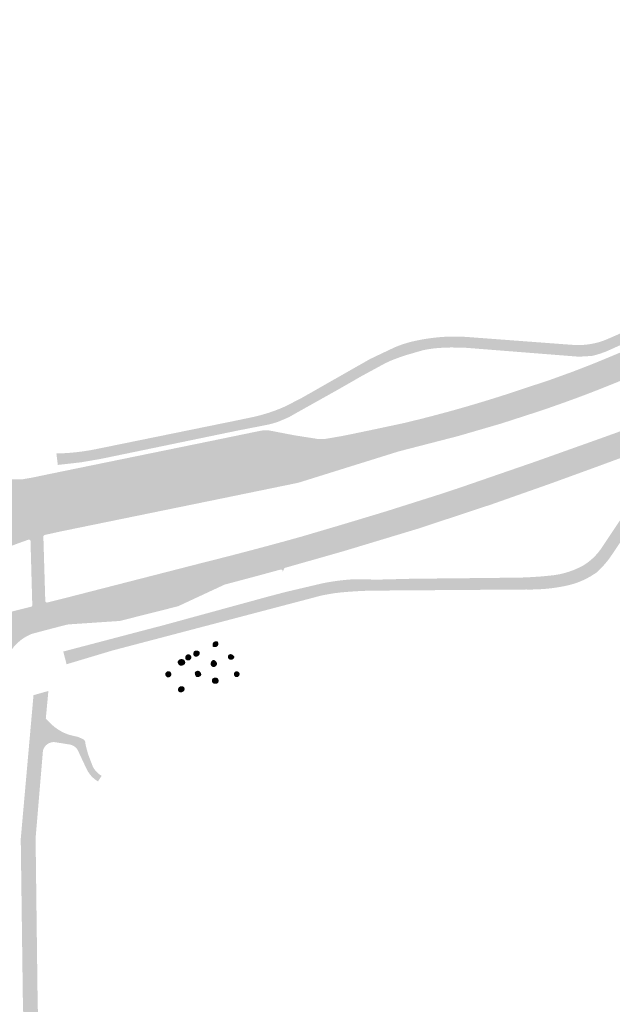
# Model space of a CAD drawing. Header units: inches. Extents: x 83218 to 84837, y 445814 to 447252.
# Tile 4 of 12: x 83687 to 83852, y 446209 to 446483. Entities that reach past the tile are written whole.
import ezdxf

# ---------------------------------------------------------------- set-up
doc = ezdxf.new("R2010")
doc.units = ezdxf.units.IN
doc.header["$MEASUREMENT"] = 0

msp = doc.modelspace()

# ---------------------------------------------------------------- hatches: boundary and pattern name
for points in [[(83809.09, 446367.1), (83792.47, 446362.81), (83773.7, 446356.95), (83764.97, 446354.22), (83763.89, 446353.96), (83743.59, 446349.79), (83740.19, 446365.67), (83754.13, 446368.54), (83754.65, 446368.62), (83755.18, 446368.67), (83755.71, 446368.68), (83756.02, 446368.67), (83756.34, 446368.65), (83756.65, 446368.61), (83757.4, 446368.46), (83763.7, 446367.25), (83769.46, 446366.36), (83769.66, 446366.31), (83769.87, 446366.26), (83770.08, 446366.24), (83770.22, 446366.22), (83770.36, 446366.22), (83770.5, 446366.22), (83770.71, 446366.23), (83772.24, 446366.3), (83777.15, 446367.15), (83779.16, 446367.56), (83780.16, 446367.77), (83785.35, 446368.85), (83794.18, 446370.73), (83796.49, 446371.3), (83798.8, 446371.87), (83801.1, 446372.46), (83803.4, 446373.07), (83805.69, 446373.68), (83807.99, 446374.31), (83810.64, 446375.07), (83813.28, 446375.84), (83815.92, 446376.63), (83818.55, 446377.44), (83821.18, 446378.27), (83823.8, 446379.12), (83829.48, 446381.01), (83833.81, 446382.42), (83840.48, 446384.83), (83845.07, 446386.6), (83846.91, 446387.33), (83850.44, 446388.79), (83853.97, 446390.26), (83857.48, 446391.75), (83860.99, 446393.26), (83864.49, 446394.78), (83867.99, 446396.32), (83869.67, 446397.09), (83871.35, 446397.88), (83873.02, 446398.67), (83874.69, 446399.48), (83876.35, 446400.29), (83878, 446401.12), (83880.06, 446402.15), (83882.11, 446403.19), (83884.16, 446404.24), (83886.2, 446405.3), (83888.24, 446406.37), (83890.27, 446407.45), (83891.85, 446408.31), (83893.42, 446409.18), (83894.99, 446410.06), (83896.55, 446410.95), (83898.11, 446411.86), (83899.66, 446412.77), (83902.45, 446414.44), (83905.24, 446416.12), (83908.02, 446417.8), (83910.8, 446419.5), (83913.57, 446421.2), (83916.33, 446422.91), (83920.55, 446425.66), (83925.92, 446429.3), (83940.54, 446439.89), (83955.02, 446449.66), (83971.43, 446461.32), (83974.98, 446463.84), (83978.21, 446468.26), (83978.23, 446468.29), (83978.25, 446468.32), (83978.26, 446468.34), (83978.28, 446468.37), (83978.29, 446468.4), (83978.31, 446468.43), (83978.45, 446469.12), (83978.53, 446469.82), (83978.56, 446470.53), (83978.52, 446471.23), (83978.42, 446472), (83978.25, 446472.76), (83978.01, 446473.5), (83977.7, 446474.22), (83976.63, 446476.4), (83976.61, 446476.45), (83976.37, 446476.95), (83984.19, 446482.62), (83984.35, 446482.28), (83985.65, 446479.43), (83985.67, 446479.39), (83985.7, 446479.35), (83985.73, 446479.32), (83985.76, 446479.29), (83985.8, 446479.26), (83985.84, 446479.23), (83985.88, 446479.21), (83985.93, 446479.19), (83985.97, 446479.18), (83986.02, 446479.17), (83986.06, 446479.16), (83986.11, 446479.16), (83986.16, 446479.17), (83986.21, 446479.17), (83986.25, 446479.18), (83986.3, 446479.2), (83997.18, 446458.6), (83989.21, 446454.34), (83988.36, 446454.49), (83987.51, 446454.63), (83986.66, 446454.74), (83985.88, 446454.83), (83985.11, 446454.91), (83984.34, 446454.97), (83984.31, 446454.97), (83984.28, 446454.97), (83984.25, 446454.97), (83984.22, 446454.97), (83984.19, 446454.96), (83984.17, 446454.96), (83979.74, 446454.55), (83979.7, 446454.57), (83979.67, 446454.58), (83979.63, 446454.6), (83979.6, 446454.61), (83979.56, 446454.62), (83979.52, 446454.63), (83979.48, 446454.63), (83979.45, 446454.63), (83979.41, 446454.63), (83979.37, 446454.62), (83978.64, 446454.47), (83977.92, 446454.3), (83977.21, 446454.11), (83976.63, 446453.93), (83976.07, 446453.75), (83975.51, 446453.55), (83973.86, 446452.95), (83972.26, 446452.26), (83970.69, 446451.48), (83969.95, 446451.08), (83969.21, 446450.66), (83968.49, 446450.22), (83965.9, 446448.4), (83944.58, 446433.45), (83931.96, 446424.6), (83931.96, 446424.6), (83931.95, 446424.6), (83930, 446423.25), (83928.04, 446421.92), (83926.07, 446420.6), (83924.09, 446419.29), (83922.1, 446418), (83920.11, 446416.71), (83917.02, 446414.77), (83913.93, 446412.85), (83910.82, 446410.95), (83907.7, 446409.06), (83904.58, 446407.18), (83901.44, 446405.33), (83900.21, 446404.6), (83898.98, 446403.89), (83897.74, 446403.18), (83896.5, 446402.49), (83895.25, 446401.8), (83893.99, 446401.13), (83891.97, 446400.07), (83889.94, 446399.01), (83887.91, 446397.97), (83885.87, 446396.94), (83883.83, 446395.91), (83881.79, 446394.9), (83881.4, 446394.71), (83881.01, 446394.51), (83880.62, 446394.32), (83880.23, 446394.13), (83879.84, 446393.94), (83879.45, 446393.75), (83878.57, 446393.32), (83877.68, 446392.89), (83876.79, 446392.47), (83875.12, 446391.68), (83873.44, 446390.89), (83871.76, 446390.12), (83869.34, 446389.02), (83866.92, 446387.94), (83864.49, 446386.86), (83862.05, 446385.8), (83859.61, 446384.75), (83857.17, 446383.71), (83854.87, 446382.76), (83852.57, 446381.81), (83850.26, 446380.88), (83847.94, 446379.96), (83845.62, 446379.06), (83843.3, 446378.17), (83841.44, 446377.48), (83839.57, 446376.8), (83837.7, 446376.13), (83835.83, 446375.47), (83833.96, 446374.81), (83832.08, 446374.16), (83820.96, 446370.56), (83809.09, 446367.1), (83809.09, 446367.1)], [(83947.24, 446447.22), (83946.74, 446446.81), (83946.23, 446446.4), (83945.72, 446446), (83945.22, 446445.61), (83944.71, 446445.23), (83944.2, 446444.86), (83944.15, 446444.83), (83934.74, 446437.97), (83933.1, 446436.81), (83931.45, 446435.66), (83929.8, 446434.51), (83928.15, 446433.36), (83926.49, 446432.22), (83924.83, 446431.09), (83923.25, 446430), (83921.66, 446428.93), (83920.07, 446427.86), (83918.46, 446426.8), (83916.86, 446425.75), (83915.24, 446424.71), (83912.49, 446422.98), (83909.72, 446421.27), (83906.95, 446419.56), (83904.17, 446417.88), (83901.38, 446416.2), (83898.58, 446414.54), (83897.03, 446413.63), (83895.47, 446412.74), (83893.9, 446411.85), (83892.33, 446410.98), (83890.75, 446410.12), (83889.16, 446409.27), (83887.13, 446408.19), (83885.09, 446407.12), (83883.05, 446406.05), (83881.01, 446405), (83878.96, 446403.95), (83876.91, 446402.92), (83875.25, 446402.09), (83873.59, 446401.28), (83871.93, 446400.47), (83870.26, 446399.67), (83868.58, 446398.89), (83866.9, 446398.11), (83850.24, 446390.63), (83849.57, 446390.37), (83848.89, 446390.12), (83848.21, 446389.89), (83847.52, 446389.68), (83846.83, 446389.49), (83846.13, 446389.31), (83842.59, 446389.1), (83841.87, 446389.14), (83810.34, 446391.63), (83807.5, 446391.65), (83806.81, 446391.65), (83806.11, 446391.64), (83805.41, 446391.61), (83804.72, 446391.58), (83804.02, 446391.54), (83803.33, 446391.49), (83802.62, 446391.43), (83801.92, 446391.35), (83801.22, 446391.25), (83800.52, 446391.14), (83799.83, 446391.01), (83799.13, 446390.87), (83794.73, 446389.59), (83793.24, 446389.1), (83792.69, 446388.91), (83792.13, 446388.71), (83791.58, 446388.5), (83791.03, 446388.29), (83790.49, 446388.07), (83789.94, 446387.85), (83789.71, 446387.74), (83789.48, 446387.63), (83789.24, 446387.51), (83789.01, 446387.4), (83788.78, 446387.29), (83788.55, 446387.17), (83782.35, 446383.81), (83779.53, 446382.19), (83775.51, 446379.89), (83763.21, 446373), (83762.06, 446372.33), (83761.56, 446372.12), (83761.07, 446371.9), (83760.58, 446371.69), (83760.08, 446371.48), (83759.57, 446371.27), (83759.07, 446371.05), (83758.53, 446370.87), (83757.98, 446370.71), (83757.44, 446370.55), (83756.77, 446370.38), (83756.11, 446370.22), (83755.44, 446370.08), (83755.4, 446370.08), (83753.75, 446369.75), (83747.82, 446368.6), (83710.54, 446360.88), (83709.63, 446360.7), (83704.3, 446359.78), (83697.9, 446359.06), (83697.5, 446362.23), (83699.44, 446362.3), (83701.38, 446362.43), (83703.32, 446362.62), (83704.96, 446362.84), (83706.6, 446363.09), (83708.24, 446363.39), (83709.06, 446363.56), (83747.31, 446371.36), (83751.42, 446372.22), (83752.17, 446372.38), (83753.55, 446372.71), (83754.92, 446373.08), (83756.28, 446373.49), (83757.86, 446374.03), (83759.42, 446374.63), (83760.96, 446375.29), (83765.44, 446377.58), (83784.54, 446388.46), (83791.01, 446391.53), (83791.88, 446391.91), (83792.77, 446392.25), (83793.66, 446392.57), (83794.57, 446392.85), (83795.48, 446393.11), (83796.4, 446393.34), (83797.64, 446393.62), (83798.88, 446393.86), (83800.13, 446394.07), (83801.39, 446394.25), (83802.64, 446394.4), (83803.9, 446394.52), (83805.17, 446394.61), (83806.45, 446394.66), (83807.72, 446394.69), (83808.99, 446394.68), (83810.27, 446394.64), (83811.54, 446394.56), (83838.29, 446392.56), (83841.68, 446392.31), (83841.85, 446392.31), (83842.01, 446392.31), (83842.52, 446392.31), (83843.03, 446392.33), (83843.54, 446392.36), (83844.04, 446392.4), (83844.54, 446392.45), (83845.05, 446392.51), (83845.54, 446392.58), (83846.03, 446392.66), (83846.52, 446392.76), (83847.01, 446392.86), (83847.5, 446392.98), (83847.98, 446393.1), (83848.46, 446393.25), (83848.93, 446393.41), (83849.41, 446393.59), (83849.87, 446393.77), (83850.34, 446393.96), (83850.8, 446394.16), (83853.39, 446395.29), (83855.97, 446396.43), (83858.55, 446397.58), (83861.12, 446398.75), (83863.68, 446399.93), (83866.23, 446401.13), (83869.81, 446402.88), (83873.38, 446404.64), (83876.94, 446406.42), (83880.5, 446408.22), (83884.04, 446410.04), (83887.57, 446411.88), (83889.17, 446412.72), (83890.75, 446413.57), (83892.33, 446414.44), (83893.9, 446415.32), (83895.46, 446416.22), (83897.01, 446417.13), (83899.8, 446418.79), (83902.59, 446420.47), (83905.37, 446422.16), (83908.14, 446423.86), (83910.9, 446425.58), (83913.66, 446427.31), (83915.27, 446428.35), (83916.88, 446429.4), (83918.48, 446430.46), (83919.5, 446431.14), (83920.52, 446431.83), (83921.54, 446432.52), (83923.25, 446433.69), (83927.21, 446436.4), (83931.14, 446439.15), (83932.28, 446439.96), (83933.98, 446441.16), (83935.67, 446442.37), (83937.35, 446443.59), (83939.41, 446445.09), (83941.45, 446446.6), (83943.49, 446448.13), (83944.38, 446448.83), (83945.25, 446449.54), (83946.1, 446450.28), (83946.58, 446450.7), (83947.05, 446451.12), (83947.51, 446451.56), (83948.58, 446452.58), (83952.33, 446456.21), (83958.97, 446462.94), (83969.83, 446475.11), (83969.95, 446475.24), (83970.06, 446475.41), (83970.15, 446475.58), (83970.23, 446475.76), (83970.29, 446475.95), (83970.33, 446476.14), (83970.36, 446476.33), (83970.37, 446476.52), (83970.36, 446476.71), (83970.34, 446476.9), (83970.3, 446477.09), (83972.02, 446470.78), (83971.94, 446470.95), (83971.9, 446471.01), (83971.85, 446471.07), (83971.79, 446471.12), (83971.74, 446471.18), (83971.67, 446471.22), (83971.61, 446471.26), (83971.54, 446471.3), (83971.46, 446471.33), (83971.35, 446471.36), (83971.24, 446471.39), (83971.13, 446471.41), (83971, 446471.42), (83970.87, 446471.42), (83970.74, 446471.41), (83970.66, 446471.41), (83970.59, 446471.39), (83970.51, 446471.37), (83970.44, 446471.34), (83970.37, 446471.31), (83970.3, 446471.26), (83970.23, 446471.22), (83970.16, 446471.16), (83970.1, 446471.1), (83967.79, 446468.52), (83960.22, 446460.15), (83950.38, 446450.05), (83949.87, 446449.56), (83949.35, 446449.08), (83948.83, 446448.6), (83948.31, 446448.14), (83947.78, 446447.67), (83947.24, 446447.22), (83947.24, 446447.22)], [(83797.88, 446341.38), (83777.13, 446335.11), (83775.98, 446335.41), (83761.08, 446331.15), (83760.77, 446330.45), (83760.27, 446329.31), (83760.28, 446329.35), (83760.29, 446329.4), (83760.3, 446329.44), (83760.31, 446329.49), (83760.3, 446329.54), (83760.3, 446329.58), (83760.29, 446329.63), (83760.28, 446329.67), (83760.26, 446329.72), (83760.24, 446329.76), (83760.21, 446329.8), (83760.19, 446329.84), (83760.16, 446329.87), (83760.12, 446329.9), (83760.09, 446329.93), (83760.05, 446329.96), (83760.01, 446329.98), (83759.96, 446329.99), (83759.92, 446330.01), (83759.88, 446330.02), (83759.83, 446330.02), (83759.78, 446330.03), (83759.74, 446330.02), (83759.69, 446330.02), (83759.65, 446330.01), (83753.48, 446328.33), (83744.13, 446325.83), (83738.89, 446324.55), (83705.23, 446315.93), (83700.82, 446314.8), (83699.59, 446322.03), (83737.54, 446331.77), (83742.21, 446332.95), (83746.88, 446334.15), (83751.54, 446335.37), (83756.19, 446336.61), (83760.83, 446337.87), (83765.48, 446339.16), (83777.19, 446342.62), (83788.88, 446346.15), (83803.56, 446350.8), (83808.59, 446352.45), (83830.58, 446360.04), (83849.29, 446366.71), (83855.5, 446368.95), (83861.69, 446371.23), (83863.77, 446372.01), (83865.84, 446372.8), (83867.9, 446373.6), (83869.96, 446374.41), (83872.02, 446375.24), (83874.07, 446376.08), (83876.92, 446377.3), (83879.75, 446378.55), (83882.58, 446379.83), (83885.39, 446381.13), (83888.19, 446382.46), (83890.98, 446383.82), (83892.86, 446384.74), (83894.73, 446385.67), (83896.6, 446386.6), (83898.46, 446387.55), (83900.31, 446388.51), (83902.17, 446389.48), (83904.93, 446390.96), (83907.68, 446392.45), (83910.42, 446393.97), (83913.15, 446395.5), (83915.86, 446397.05), (83918.57, 446398.62), (83923.89, 446401.89), (83924.72, 446402.4), (83924.83, 446402.47), (83924.93, 446402.55), (83925.03, 446402.63), (83925.37, 446402.92), (83925.7, 446403.23), (83926.01, 446403.56), (83930.04, 446408.87), (83979.37, 446443.19), (83982.95, 446430.82), (83982.3, 446430.34), (83942.87, 446402.52), (83941.22, 446401.43), (83936.29, 446400.32), (83935.85, 446400.18), (83935.41, 446400.03), (83934.97, 446399.86), (83934.55, 446399.69), (83934.14, 446399.5), (83933.73, 446399.31), (83923.2, 446393.31), (83918.47, 446390.59), (83914.08, 446388.13), (83909.69, 446385.77), (83905.73, 446383.7), (83900.7, 446381.15), (83893.75, 446377.77), (83889.77, 446375.91), (83877.91, 446370.48), (83859.24, 446362.9), (83847.8, 446358.68), (83834.38, 446353.8), (83818.21, 446348.1), (83797.88, 446341.38), (83797.88, 446341.38)], [(83954.15, 446403.7), (83938.31, 446392.61), (83928.24, 446385.58), (83901.68, 446371.79), (83874.45, 446357.66), (83868.43, 446354.51), (83867.27, 446353.9), (83866.21, 446353.25), (83865.2, 446352.53), (83864.24, 446351.74), (83863.18, 446350.75), (83862.21, 446349.68), (83861.33, 446348.53), (83851.56, 446334.03), (83850.99, 446333.21), (83850.38, 446332.4), (83849.74, 446331.63), (83848.98, 446330.78), (83848.17, 446329.96), (83847.33, 446329.18), (83845.95, 446328.28), (83844.51, 446327.47), (83843.01, 446326.78), (83841.45, 446326.19), (83839.85, 446325.73), (83838.23, 446325.38), (83836.43, 446325.06), (83834.62, 446324.81), (83832.81, 446324.63), (83831.14, 446324.53), (83829.47, 446324.48), (83827.81, 446324.49), (83788.38, 446324.2), (83786.71, 446324.2), (83785.05, 446324.18), (83783.38, 446324.13), (83781.71, 446324.06), (83780.03, 446323.96), (83778.36, 446323.84), (83776.55, 446323.69), (83774.74, 446323.47), (83772.94, 446323.18), (83772.12, 446323.02), (83771.3, 446322.86), (83770.48, 446322.67), (83768.06, 446322.03), (83742.38, 446315.27), (83713.05, 446307.56), (83700.33, 446303.74), (83699.41, 446307.27), (83700.54, 446307.57), (83722.94, 446313.46), (83726.9, 446314.49), (83756.28, 446322.53), (83761.02, 446323.78), (83770.97, 446326.12), (83771.74, 446326.28), (83772.52, 446326.43), (83773.29, 446326.57), (83774.07, 446326.69), (83774.85, 446326.81), (83775.63, 446326.92), (83776.27, 446327), (83776.92, 446327.07), (83777.56, 446327.14), (83778.21, 446327.2), (83778.85, 446327.25), (83779.5, 446327.3), (83783.71, 446327.27), (83787.49, 446327.25), (83796.2, 446327.47), (83801, 446327.52), (83819.56, 446327.71), (83820.7, 446327.73), (83825.89, 446327.78), (83827.81, 446327.85), (83829.72, 446327.95), (83831.63, 446328.08), (83833.04, 446328.2), (83834.43, 446328.34), (83835.83, 446328.5), (83837.17, 446328.74), (83838.49, 446329.06), (83839.79, 446329.45), (83841.16, 446329.95), (83842.49, 446330.54), (83843.78, 446331.21), (83844.91, 446331.97), (83845.97, 446332.82), (83846.95, 446333.77), (83847.72, 446334.62), (83848.43, 446335.53), (83849.07, 446336.49), (83858.56, 446350.67), (83859.6, 446352.22), (83859.76, 446352.42), (83859.94, 446352.61), (83860.12, 446352.8), (83860.3, 446352.98), (83860.49, 446353.16), (83860.68, 446353.33), (83861.77, 446354.24), (83862.89, 446355.1), (83864.05, 446355.92), (83865.08, 446356.59), (83866.14, 446357.22), (83867.21, 446357.8), (83867.57, 446357.99), (83872.03, 446360.29), (83901.45, 446375.62), (83923.53, 446387.11), (83926.49, 446388.83), (83928.56, 446390.18), (83929.49, 446390.84), (83936.4, 446395.69), (83952.07, 446406.66), (83966.02, 446416.38), (83970.26, 446419.18), (83973.41, 446421.12), (83976.19, 446422.67), (83979.38, 446424.19), (83980.19, 446424.51), (83981, 446424.81), (83981.83, 446425.08), (83982.74, 446425.35), (83983.65, 446425.58), (83984.58, 446425.79), (83985.37, 446425.91), (83986.31, 446426.02), (83986.57, 446426.06), (83986.83, 446426.12), (83987.07, 446426.21), (83987.31, 446426.32), (83987.54, 446426.45), (83987.76, 446426.6), (83987.96, 446426.77), (83988.14, 446426.96), (83988.3, 446427.16), (83988.45, 446427.38), (83988.57, 446427.6), (83988.67, 446427.84), (83988.76, 446428.08), (83988.81, 446428.33), (83988.85, 446428.58), (83988.87, 446428.84), (83988.86, 446429.09), (83988.83, 446429.35), (83988.77, 446429.6), (83988.7, 446429.84), (83988.6, 446430.08), (83987.47, 446432.22), (83987.39, 446432.38), (83987.37, 446432.4), (83987.35, 446432.42), (83987.32, 446432.44), (83987.29, 446432.47), (83987.25, 446432.49), (83987.21, 446432.51), (83987.17, 446432.53), (83987.13, 446432.54), (83987.09, 446432.54), (83987.05, 446432.55), (83987, 446432.55), (83991.74, 446432.86), (83991.7, 446432.82), (83991.67, 446432.78), (83991.64, 446432.73), (83991.61, 446432.68), (83991.59, 446432.63), (83991.58, 446432.57), (83991.57, 446432.52), (83991.56, 446432.47), (83991.56, 446432.42), (83991.57, 446432.37), (83991.57, 446432.32), (83991.64, 446432.14), (83991.97, 446431.19), (83991.97, 446431.19), (83992.01, 446431.1), (83992.05, 446431.02), (83992.1, 446430.94), (83992.16, 446430.86), (83992.22, 446430.8), (83992.29, 446430.73), (83992.37, 446430.67), (83992.45, 446430.62), (83992.53, 446430.58), (83992.62, 446430.55), (83992.71, 446430.52), (83992.79, 446430.5), (83992.88, 446430.49), (83992.97, 446430.49), (83993.06, 446430.49), (83993.15, 446430.5), (83993.23, 446430.52), (83993.32, 446430.55), (83993.4, 446430.58), (83993.48, 446430.62), (83994.82, 446431.57), (83997.9, 446429.44), (83997.71, 446429.29), (83997.53, 446429.11), (83997.37, 446428.92), (83997.23, 446428.72), (83997.1, 446428.5), (83997, 446428.27), (83996.92, 446428.04), (83996.86, 446427.8), (83996.82, 446427.57), (83996.8, 446427.33), (83996.81, 446427.1), (83996.83, 446426.86), (83996.87, 446426.63), (83996.94, 446426.4), (83997.02, 446426.18), (83997.17, 446425.88), (83998, 446424.22), (83995.47, 446420.77), (83994.84, 446421.14), (83994.18, 446421.46), (83993.51, 446421.74), (83992.7, 446422.01), (83991.87, 446422.23), (83991.03, 446422.39), (83990.44, 446422.45), (83989.85, 446422.5), (83989.26, 446422.54), (83988.67, 446422.55), (83988.08, 446422.55), (83987.49, 446422.53), (83986.82, 446422.49), (83986.15, 446422.42), (83985.49, 446422.34), (83984.83, 446422.23), (83984.18, 446422.09), (83983.53, 446421.94), (83982.26, 446421.52), (83981.02, 446421.04), (83979.79, 446420.51), (83978.6, 446419.94), (83977.44, 446419.32), (83976.3, 446418.64), (83975.17, 446417.97), (83974.05, 446417.29), (83972.93, 446416.59), (83971.84, 446415.89), (83970.75, 446415.19), (83969.68, 446414.46), (83954.15, 446403.7), (83954.15, 446403.7)], [(83674.7, 446331.66), (83675.89, 446316.5), (83675.99, 446316.33), (83676.17, 446316.2), (83676.39, 446316.15), (83690.48, 446319.71), (83695.03, 446320.89), (83699.59, 446322.03), (83700.82, 446314.8), (83699.96, 446314.62), (83695.47, 446313.45), (83690.66, 446312.17), (83689.78, 446311.78), (83688.93, 446311.32), (83688.12, 446310.8), (83687.35, 446310.22), (83686.51, 446309.46), (83685.73, 446308.63), (83685.04, 446307.73), (83684.56, 446307.03), (83684.11, 446306.31), (83683.7, 446305.56), (83683.4, 446304.97), (83683.12, 446304.37), (83682.85, 446303.74), (83682.83, 446303.57), (83682.84, 446303.35), (83665.68, 446303.15), (83665.5, 446305.37), (83665.4, 446305.55), (83665.23, 446305.67), (83665.03, 446305.7), (83645.26, 446300.73), (83645.84, 446314.29), (83656.57, 446316.99), (83657.05, 446317.12), (83657.51, 446317.27), (83657.97, 446317.45), (83658.39, 446317.63), (83658.8, 446317.84), (83659.2, 446318.07), (83659.93, 446318.52), (83660.65, 446319.01), (83661.34, 446319.53), (83661.87, 446319.96), (83662.39, 446320.41), (83662.92, 446320.9), (83663.05, 446321.08), (83663.15, 446321.31), (83663.19, 446321.57), (83663.16, 446321.84), (83663.08, 446322.05), (83661.78, 446324.13), (83661.18, 446324.94), (83660.52, 446325.71), (83660.43, 446325.81), (83660.29, 446325.97), (83660.08, 446326.13), (83659.9, 446326.23), (83659.04, 446326.76), (83658.98, 446326.8), (83658.85, 446326.87), (83658.64, 446326.92), (83658.43, 446326.91), (83658.29, 446326.87), (83646.25, 446323.83), (83646.83, 446337.39), (83666.22, 446342.28), (83666.34, 446342.31), (83666.5, 446342.44), (83666.61, 446342.65), (83666.62, 446342.87), (83674.19, 446344.34), (83674.2, 446344.34), (83678.75, 446345.5), (83678.89, 446345.6), (83679.01, 446345.79), (83679.02, 446346.01), (83678.94, 446346.22), (83678.79, 446346.36), (83678.38, 446346.51), (83678.01, 446346.63), (83677.64, 446346.76), (83677.08, 446346.96), (83676.53, 446347.16), (83675.97, 446347.36), (83679.94, 446356.57), (83681.18, 446356.02), (83682.47, 446355.59), (83683.8, 446355.28), (83685.14, 446355.09), (83686.15, 446355.02), (83687.17, 446355.02), (83688.18, 446355.09), (83690.71, 446355.52), (83693.65, 446356.14), (83698.26, 446357.09), (83740.19, 446365.67), (83743.59, 446349.79), (83698.84, 446340.63), (83694.28, 446339.63), (83689.79, 446338.32), (83689.78, 446338.33), (83688.64, 446337.92), (83687.59, 446337.55), (83686.54, 446337.16), (83685.39, 446336.74), (83684.24, 446336.31), (83683.1, 446335.87), (83681.59, 446335.28), (83680.1, 446334.65), (83678.63, 446333.98), (83677.39, 446333.38), (83676.16, 446332.76), (83674.95, 446332.1), (83674.92, 446332.09), (83674.89, 446332.07), (83674.78, 446332), (83674.69, 446331.79), (83674.7, 446331.66)], [(83694.28, 446339.63), (83694.23, 446339.62), (83694.19, 446339.6), (83694.15, 446339.58), (83694.11, 446339.55), (83694.08, 446339.52), (83694.04, 446339.49), (83694.01, 446339.46), (83693.99, 446339.42), (83693.96, 446339.38), (83693.94, 446339.34), (83693.92, 446339.3), (83693.91, 446339.25), (83693.9, 446339.21), (83693.89, 446339.16), (83693.89, 446339.12), (83693.89, 446339.07), (83694.42, 446321.27), (83694.43, 446321.23), (83694.45, 446321.19), (83694.46, 446321.15), (83694.48, 446321.12), (83694.51, 446321.08), (83694.53, 446321.05), (83694.56, 446321.02), (83694.59, 446320.99), (83694.63, 446320.96), (83694.66, 446320.94), (83694.7, 446320.92), (83694.74, 446320.91), (83694.78, 446320.89), (83694.82, 446320.88), (83694.86, 446320.88), (83694.9, 446320.87), (83694.94, 446320.88), (83694.98, 446320.88), (83695.03, 446320.89), (83690.48, 446319.71), (83690.52, 446319.72), (83690.56, 446319.74), (83690.6, 446319.77), (83690.64, 446319.79), (83690.67, 446319.82), (83690.7, 446319.86), (83690.73, 446319.89), (83690.75, 446319.93), (83690.77, 446319.96), (83690.79, 446320), (83690.8, 446320.04), (83690.81, 446320.08), (83690.81, 446320.12), (83690.82, 446320.16), (83690.81, 446320.2), (83690.32, 446337.98), (83690.31, 446338.02), (83690.28, 446338.06), (83690.26, 446338.1), (83690.23, 446338.14), (83690.2, 446338.17), (83690.16, 446338.2), (83690.13, 446338.23), (83690.09, 446338.25), (83690.05, 446338.27), (83690, 446338.29), (83689.96, 446338.3), (83689.92, 446338.31), (83689.87, 446338.32), (83689.83, 446338.32), (83689.78, 446338.31), (83689.74, 446338.31), (83689.7, 446338.3), (83694.28, 446339.63), (83694.28, 446339.63)], [(83777.13, 446335.11), (83760.77, 446330.45), (83761.08, 446331.15), (83775.98, 446335.41), (83777.13, 446335.11), (83777.13, 446335.11)], [(83731.26, 446319.84), (83715.1, 446315.76), (83700.82, 446314.8), (83705.23, 446315.93), (83738.89, 446324.55), (83744.13, 446325.83), (83731.26, 446319.84), (83731.26, 446319.84)], [(83742.25, 446310.04), (83742.29, 446309.97), (83742.34, 446309.89), (83742.37, 446309.81), (83742.4, 446309.73), (83742.42, 446309.65), (83742.43, 446309.56), (83742.44, 446309.47), (83742.44, 446309.39), (83742.43, 446309.3), (83742.41, 446309.21), (83742.39, 446309.12), (83742.35, 446309.04), (83742.31, 446308.96), (83742.27, 446308.88), (83742.21, 446308.81), (83742.15, 446308.74), (83742.09, 446308.68), (83741.98, 446308.62), (83741.87, 446308.58), (83741.75, 446308.54), (83741.63, 446308.52), (83741.51, 446308.51), (83741.39, 446308.51), (83741.27, 446308.52), (83741.15, 446308.54), (83741.03, 446308.58), (83740.92, 446308.62), (83740.88, 446308.71), (83740.85, 446308.81), (83740.83, 446308.9), (83740.82, 446309), (83740.81, 446309.1), (83740.82, 446309.19), (83740.83, 446309.29), (83740.85, 446309.39), (83740.88, 446309.48), (83740.91, 446309.57), (83740.96, 446309.66), (83741.01, 446309.75), (83741.07, 446309.83), (83741.13, 446309.91), (83741.22, 446309.96), (83741.32, 446310.01), (83741.42, 446310.04), (83741.53, 446310.07), (83741.63, 446310.1), (83741.74, 446310.11), (83741.84, 446310.11), (83741.95, 446310.1), (83742.05, 446310.09), (83742.15, 446310.07), (83742.25, 446310.04), (83742.25, 446310.04)], [(83733.95, 446306.49), (83734.03, 446306.5), (83734.11, 446306.5), (83734.19, 446306.49), (83734.27, 446306.48), (83734.35, 446306.45), (83734.42, 446306.42), (83734.49, 446306.39), (83734.56, 446306.35), (83734.62, 446306.3), (83734.68, 446306.25), (83734.73, 446306.2), (83734.78, 446306.14), (83734.82, 446306.07), (83734.85, 446306.01), (83734.88, 446305.95), (83734.9, 446305.89), (83734.92, 446305.82), (83734.93, 446305.76), (83734.94, 446305.69), (83734.94, 446305.62), (83734.93, 446305.55), (83734.92, 446305.48), (83734.91, 446305.41), (83734.88, 446305.35), (83734.86, 446305.28), (83734.82, 446305.22), (83734.79, 446305.16), (83734.74, 446305.11), (83734.69, 446305.06), (83734.64, 446305.01), (83734.58, 446304.96), (83734.52, 446304.92), (83734.45, 446304.88), (83734.37, 446304.85), (83734.3, 446304.83), (83734.22, 446304.81), (83734.15, 446304.8), (83734.07, 446304.79), (83733.99, 446304.79), (83733.91, 446304.8), (83733.84, 446304.81), (83733.76, 446304.84), (83733.69, 446304.86), (83733.62, 446304.9), (83733.56, 446304.94), (83733.49, 446304.98), (83733.44, 446305.03), (83733.38, 446305.08), (83733.33, 446305.14), (83733.3, 446305.22), (83733.27, 446305.3), (83733.26, 446305.39), (83733.24, 446305.47), (83733.24, 446305.56), (83733.25, 446305.64), (83733.26, 446305.73), (83733.28, 446305.81), (83733.3, 446305.89), (83733.34, 446305.97), (83733.37, 446306.04), (83733.42, 446306.11), (83733.47, 446306.18), (83733.53, 446306.24), (83733.59, 446306.3), (83733.65, 446306.35), (83733.72, 446306.39), (83733.79, 446306.43), (83733.87, 446306.46), (83733.95, 446306.49), (83733.95, 446306.49)], [(83737.17, 446307.27), (83737.2, 446307.19), (83737.23, 446307.11), (83737.25, 446307.02), (83737.27, 446306.93), (83737.27, 446306.84), (83737.27, 446306.76), (83737.26, 446306.67), (83737.24, 446306.59), (83737.22, 446306.51), (83737.19, 446306.44), (83737.16, 446306.37), (83737.11, 446306.3), (83737.07, 446306.24), (83737.02, 446306.18), (83736.96, 446306.12), (83736.89, 446306.06), (83736.81, 446306.01), (83736.73, 446305.97), (83736.65, 446305.93), (83736.56, 446305.9), (83736.48, 446305.88), (83736.38, 446305.86), (83736.29, 446305.86), (83736.2, 446305.86), (83736.1, 446305.87), (83736.01, 446305.89), (83735.92, 446305.92), (83735.84, 446305.95), (83735.75, 446305.99), (83735.67, 446306.04), (83735.62, 446306.13), (83735.58, 446306.22), (83735.55, 446306.31), (83735.53, 446306.41), (83735.51, 446306.51), (83735.5, 446306.61), (83735.5, 446306.71), (83735.51, 446306.81), (83735.53, 446306.91), (83735.55, 446307.01), (83735.59, 446307.11), (83735.63, 446307.2), (83735.68, 446307.29), (83735.74, 446307.38), (83735.84, 446307.43), (83735.95, 446307.48), (83736.06, 446307.51), (83736.18, 446307.53), (83736.29, 446307.55), (83736.41, 446307.55), (83736.52, 446307.54), (83736.64, 446307.52), (83736.75, 446307.49), (83736.86, 446307.45), (83736.97, 446307.4), (83737.07, 446307.34), (83737.17, 446307.27), (83737.17, 446307.27)], [(83746.88, 446305.78), (83746.87, 446305.7), (83746.84, 446305.62), (83746.81, 446305.54), (83746.78, 446305.47), (83746.73, 446305.4), (83746.68, 446305.33), (83746.63, 446305.27), (83746.57, 446305.21), (83746.5, 446305.16), (83746.43, 446305.11), (83746.35, 446305.07), (83746.27, 446305.04), (83746.19, 446305.01), (83746.1, 446304.99), (83746.02, 446304.98), (83745.93, 446304.98), (83745.84, 446304.98), (83745.76, 446304.99), (83745.68, 446305.02), (83745.6, 446305.05), (83745.53, 446305.08), (83745.46, 446305.13), (83745.4, 446305.18), (83745.34, 446305.23), (83745.28, 446305.29), (83745.23, 446305.35), (83745.19, 446305.42), (83745.15, 446305.49), (83745.12, 446305.56), (83745.1, 446305.64), (83745.08, 446305.72), (83745.07, 446305.79), (83745.07, 446305.87), (83745.08, 446305.94), (83745.1, 446306.01), (83745.13, 446306.07), (83745.16, 446306.14), (83745.2, 446306.19), (83745.24, 446306.25), (83745.28, 446306.3), (83745.33, 446306.35), (83745.39, 446306.4), (83745.45, 446306.43), (83745.51, 446306.47), (83745.57, 446306.5), (83745.64, 446306.52), (83745.71, 446306.54), (83745.78, 446306.55), (83745.85, 446306.55), (83745.92, 446306.55), (83746.03, 446306.53), (83746.14, 446306.5), (83746.25, 446306.45), (83746.35, 446306.4), (83746.44, 446306.34), (83746.53, 446306.27), (83746.61, 446306.2), (83746.68, 446306.13), (83746.74, 446306.05), (83746.8, 446305.96), (83746.84, 446305.88), (83746.88, 446305.78), (83746.88, 446305.78)], [(83732.52, 446305.14), (83732.6, 446305.12), (83732.67, 446305.09), (83732.75, 446305.05), (83732.82, 446305.02), (83732.88, 446304.97), (83732.94, 446304.92), (83733, 446304.86), (83733.05, 446304.8), (83733.1, 446304.74), (83733.14, 446304.67), (83733.17, 446304.6), (83733.2, 446304.52), (83733.22, 446304.44), (83733.24, 446304.36), (83733.24, 446304.28), (83733.24, 446304.2), (83733.24, 446304.12), (83733.22, 446304.04), (83733.2, 446303.96), (83733.18, 446303.88), (83733.11, 446303.8), (83733.04, 446303.72), (83732.96, 446303.65), (83732.87, 446303.59), (83732.78, 446303.53), (83732.68, 446303.48), (83732.58, 446303.44), (83732.47, 446303.41), (83732.36, 446303.38), (83732.25, 446303.37), (83732.14, 446303.36), (83732.03, 446303.37), (83731.91, 446303.38), (83731.83, 446303.4), (83731.76, 446303.44), (83731.68, 446303.47), (83731.61, 446303.52), (83731.54, 446303.57), (83731.48, 446303.62), (83731.42, 446303.68), (83731.36, 446303.75), (83731.32, 446303.82), (83731.27, 446303.89), (83731.24, 446303.96), (83731.21, 446304.04), (83731.19, 446304.12), (83731.17, 446304.2), (83731.16, 446304.28), (83731.16, 446304.37), (83731.17, 446304.45), (83731.2, 446304.54), (83731.25, 446304.63), (83731.3, 446304.71), (83731.36, 446304.78), (83731.42, 446304.86), (83731.49, 446304.92), (83731.57, 446304.98), (83731.65, 446305.03), (83731.73, 446305.08), (83731.83, 446305.12), (83731.92, 446305.15), (83732.02, 446305.17), (83732.12, 446305.18), (83732.22, 446305.18), (83732.33, 446305.18), (83732.43, 446305.16), (83732.52, 446305.14), (83732.52, 446305.14)], [(83742.05, 446303.99), (83742.05, 446303.91), (83742.05, 446303.83), (83742.04, 446303.75), (83742.02, 446303.68), (83741.99, 446303.6), (83741.96, 446303.53), (83741.92, 446303.45), (83741.88, 446303.39), (83741.83, 446303.32), (83741.78, 446303.26), (83741.72, 446303.21), (83741.65, 446303.16), (83741.58, 446303.11), (83741.5, 446303.07), (83741.42, 446303.04), (83741.34, 446303.02), (83741.26, 446303), (83741.17, 446302.99), (83741.09, 446302.99), (83741, 446302.99), (83740.92, 446303.01), (83740.85, 446303.03), (83740.78, 446303.06), (83740.71, 446303.09), (83740.65, 446303.13), (83740.59, 446303.18), (83740.54, 446303.23), (83740.49, 446303.28), (83740.44, 446303.34), (83740.4, 446303.41), (83740.37, 446303.47), (83740.34, 446303.54), (83740.32, 446303.61), (83740.3, 446303.69), (83740.29, 446303.76), (83740.29, 446303.83), (83740.29, 446303.91), (83740.3, 446303.98), (83740.32, 446304.09), (83740.34, 446304.19), (83740.38, 446304.29), (83740.42, 446304.38), (83740.47, 446304.47), (83740.53, 446304.56), (83740.59, 446304.64), (83740.67, 446304.72), (83740.75, 446304.79), (83740.84, 446304.86), (83740.94, 446304.91), (83741.04, 446304.96), (83741.14, 446304.94), (83741.24, 446304.91), (83741.33, 446304.87), (83741.42, 446304.83), (83741.51, 446304.78), (83741.59, 446304.72), (83741.67, 446304.66), (83741.74, 446304.59), (83741.82, 446304.5), (83741.88, 446304.41), (83741.94, 446304.31), (83741.99, 446304.21), (83742.02, 446304.1), (83742.05, 446303.99), (83742.05, 446303.99)], [(83728.73, 446301.79), (83728.8, 446301.78), (83728.87, 446301.76), (83728.93, 446301.73), (83728.99, 446301.69), (83729.05, 446301.66), (83729.1, 446301.61), (83729.15, 446301.57), (83729.2, 446301.51), (83729.24, 446301.46), (83729.28, 446301.4), (83729.31, 446301.33), (83729.34, 446301.27), (83729.36, 446301.2), (83729.38, 446301.13), (83729.39, 446301.06), (83729.39, 446300.98), (83729.39, 446300.91), (83729.38, 446300.84), (83729.36, 446300.77), (83729.34, 446300.69), (83729.31, 446300.62), (83729.27, 446300.55), (83729.23, 446300.49), (83729.19, 446300.43), (83729.14, 446300.37), (83729.08, 446300.32), (83729.02, 446300.27), (83728.96, 446300.23), (83728.89, 446300.19), (83728.83, 446300.16), (83728.75, 446300.13), (83728.68, 446300.11), (83728.6, 446300.1), (83728.53, 446300.09), (83728.45, 446300.09), (83728.37, 446300.1), (83728.3, 446300.11), (83728.22, 446300.15), (83728.14, 446300.2), (83728.07, 446300.26), (83728, 446300.32), (83727.94, 446300.39), (83727.89, 446300.47), (83727.84, 446300.54), (83727.81, 446300.62), (83727.77, 446300.7), (83727.75, 446300.79), (83727.73, 446300.87), (83727.72, 446300.96), (83727.72, 446301.05), (83727.73, 446301.14), (83727.74, 446301.22), (83727.77, 446301.29), (83727.81, 446301.36), (83727.85, 446301.43), (83727.9, 446301.49), (83727.95, 446301.54), (83728, 446301.59), (83728.06, 446301.64), (83728.13, 446301.68), (83728.2, 446301.72), (83728.27, 446301.75), (83728.34, 446301.77), (83728.42, 446301.79), (83728.5, 446301.8), (83728.58, 446301.81), (83728.66, 446301.8), (83728.73, 446301.79), (83728.73, 446301.79)], [(83737.07, 446301.87), (83737.16, 446301.82), (83737.24, 446301.76), (83737.32, 446301.7), (83737.39, 446301.63), (83737.45, 446301.55), (83737.51, 446301.47), (83737.56, 446301.38), (83737.6, 446301.3), (83737.63, 446301.21), (83737.65, 446301.12), (83737.67, 446301.03), (83737.68, 446300.94), (83737.68, 446300.84), (83737.67, 446300.75), (83737.62, 446300.66), (83737.56, 446300.58), (83737.49, 446300.51), (83737.42, 446300.44), (83737.34, 446300.38), (83737.26, 446300.33), (83737.17, 446300.28), (83737.08, 446300.25), (83736.99, 446300.22), (83736.9, 446300.2), (83736.81, 446300.19), (83736.71, 446300.19), (83736.62, 446300.19), (83736.52, 446300.21), (83736.43, 446300.23), (83736.34, 446300.26), (83736.26, 446300.34), (83736.19, 446300.43), (83736.13, 446300.53), (83736.07, 446300.63), (83736.02, 446300.74), (83735.98, 446300.85), (83735.95, 446300.98), (83735.92, 446301.11), (83735.91, 446301.24), (83735.91, 446301.37), (83735.93, 446301.51), (83735.98, 446301.57), (83736.04, 446301.64), (83736.1, 446301.69), (83736.17, 446301.74), (83736.24, 446301.79), (83736.32, 446301.83), (83736.4, 446301.86), (83736.48, 446301.89), (83736.56, 446301.91), (83736.65, 446301.92), (83736.73, 446301.92), (83736.82, 446301.92), (83736.9, 446301.91), (83736.99, 446301.89), (83737.07, 446301.87), (83737.07, 446301.87)], [(83742.2, 446299.89), (83742.27, 446299.82), (83742.32, 446299.74), (83742.37, 446299.65), (83742.41, 446299.56), (83742.44, 446299.47), (83742.47, 446299.37), (83742.49, 446299.28), (83742.49, 446299.17), (83742.49, 446299.06), (83742.48, 446298.96), (83742.46, 446298.86), (83742.44, 446298.75), (83742.4, 446298.66), (83742.35, 446298.56), (83742.25, 446298.5), (83742.14, 446298.44), (83742.03, 446298.4), (83741.91, 446298.37), (83741.79, 446298.34), (83741.67, 446298.33), (83741.55, 446298.33), (83741.42, 446298.34), (83741.3, 446298.36), (83741.18, 446298.4), (83741.06, 446298.44), (83740.95, 446298.49), (83740.89, 446298.56), (83740.83, 446298.64), (83740.79, 446298.71), (83740.75, 446298.79), (83740.71, 446298.88), (83740.69, 446298.97), (83740.67, 446299.05), (83740.66, 446299.15), (83740.66, 446299.25), (83740.66, 446299.34), (83740.67, 446299.44), (83740.7, 446299.53), (83740.73, 446299.62), (83740.77, 446299.71), (83740.86, 446299.78), (83740.96, 446299.85), (83741.07, 446299.91), (83741.18, 446299.96), (83741.29, 446299.99), (83741.41, 446300.02), (83741.53, 446300.03), (83741.64, 446300.03), (83741.76, 446300.03), (83741.87, 446300.01), (83741.99, 446299.98), (83742.1, 446299.94), (83742.2, 446299.89), (83742.2, 446299.89)], [(83748.33, 446301.02), (83748.33, 446300.94), (83748.32, 446300.87), (83748.3, 446300.79), (83748.28, 446300.72), (83748.25, 446300.65), (83748.22, 446300.59), (83748.18, 446300.52), (83748.13, 446300.46), (83748.08, 446300.41), (83748.02, 446300.36), (83747.97, 446300.31), (83747.91, 446300.28), (83747.84, 446300.24), (83747.77, 446300.21), (83747.71, 446300.19), (83747.63, 446300.17), (83747.56, 446300.16), (83747.49, 446300.16), (83747.42, 446300.16), (83747.34, 446300.17), (83747.28, 446300.19), (83747.21, 446300.23), (83747.15, 446300.26), (83747.09, 446300.31), (83747.04, 446300.35), (83746.99, 446300.4), (83746.94, 446300.46), (83746.89, 446300.52), (83746.86, 446300.59), (83746.82, 446300.66), (83746.8, 446300.73), (83746.78, 446300.8), (83746.76, 446300.88), (83746.76, 446300.96), (83746.75, 446301.02), (83746.76, 446301.09), (83746.77, 446301.16), (83746.78, 446301.22), (83746.8, 446301.29), (83746.83, 446301.35), (83746.86, 446301.41), (83746.89, 446301.47), (83746.94, 446301.52), (83746.98, 446301.57), (83747.03, 446301.61), (83747.09, 446301.65), (83747.14, 446301.69), (83747.2, 446301.72), (83747.27, 446301.74), (83747.33, 446301.76), (83747.4, 446301.78), (83747.47, 446301.79), (83747.53, 446301.79), (83747.6, 446301.78), (83747.67, 446301.77), (83747.74, 446301.76), (83747.8, 446301.73), (83747.87, 446301.71), (83747.93, 446301.68), (83747.99, 446301.64), (83748.04, 446301.59), (83748.1, 446301.55), (83748.14, 446301.5), (83748.19, 446301.44), (83748.23, 446301.37), (83748.26, 446301.31), (83748.29, 446301.24), (83748.31, 446301.16), (83748.33, 446301.09), (83748.33, 446301.02), (83748.33, 446301.02)], [(83732.98, 446297.3), (83733.01, 446297.23), (83733.03, 446297.15), (83733.05, 446297.08), (83733.06, 446297), (83733.07, 446296.92), (83733.06, 446296.85), (83733.06, 446296.77), (83733.04, 446296.69), (83733.02, 446296.62), (83732.99, 446296.54), (83732.96, 446296.47), (83732.92, 446296.41), (83732.87, 446296.34), (83732.82, 446296.28), (83732.76, 446296.22), (83732.7, 446296.17), (83732.63, 446296.12), (83732.56, 446296.08), (83732.48, 446296.05), (83732.41, 446296.02), (83732.33, 446296), (83732.25, 446295.99), (83732.18, 446295.97), (83732.12, 446295.96), (83732.05, 446295.95), (83731.98, 446295.95), (83731.92, 446295.95), (83731.85, 446295.96), (83731.78, 446295.98), (83731.72, 446296), (83731.66, 446296.02), (83731.6, 446296.05), (83731.54, 446296.09), (83731.49, 446296.13), (83731.44, 446296.18), (83731.4, 446296.23), (83731.36, 446296.28), (83731.32, 446296.33), (83731.29, 446296.39), (83731.26, 446296.45), (83731.24, 446296.52), (83731.24, 446296.6), (83731.24, 446296.69), (83731.25, 446296.78), (83731.26, 446296.87), (83731.29, 446296.95), (83731.32, 446297.04), (83731.36, 446297.12), (83731.4, 446297.2), (83731.45, 446297.27), (83731.51, 446297.34), (83731.58, 446297.4), (83731.65, 446297.46), (83731.72, 446297.51), (83731.8, 446297.56), (83731.89, 446297.6), (83731.97, 446297.62), (83732.05, 446297.64), (83732.14, 446297.65), (83732.23, 446297.65), (83732.31, 446297.64), (83732.4, 446297.63), (83732.48, 446297.61), (83732.56, 446297.58), (83732.64, 446297.55), (83732.72, 446297.51), (83732.79, 446297.47), (83732.85, 446297.42), (83732.92, 446297.36), (83732.98, 446297.3), (83732.98, 446297.3)], [(83707.43, 445838.02), (83703.69, 445836.99), (83703.64, 445837.55), (83703.62, 445837.72), (83703.61, 445837.87), (83703.25, 445843.37), (83702.07, 445884.75), (83700.44, 445953.67), (83699.68, 445989.34), (83698.28, 446047.18), (83697.15, 446081.94), (83696.99, 446084.2), (83696.75, 446086.07), (83696.63, 446087.85), (83696.65, 446091.38), (83696.14, 446100.06), (83695.52, 446109.74), (83695.12, 446114.16), (83694.52, 446119.32), (83693.46, 446127.84), (83692.43, 446137.41), (83691.3, 446155.13), (83689.12, 446189.5), (83688.22, 446208.73), (83687.61, 446255.26), (83688.09, 446260.67), (83691.15, 446295.16), (83695.28, 446296.33), (83694.56, 446288.65), (83695.5, 446287.67), (83696.28, 446286.93), (83697.11, 446286.24), (83697.99, 446285.62), (83698.9, 446285.08), (83699.86, 446284.61), (83700.85, 446284.22), (83703.57, 446283.55), (83704.98, 446282.93), (83705.35, 446282.55), (83705.48, 446282.26), (83705.65, 446281.18), (83706.26, 446278.88), (83707.58, 446275.4), (83707.85, 446274.91), (83708.16, 446274.45), (83708.52, 446274.02), (83708.91, 446273.62), (83709.33, 446273.26), (83709.57, 446273.09), (83709.81, 446272.93), (83710.05, 446272.78), (83709.05, 446271.23), (83708.76, 446271.4), (83708.48, 446271.59), (83708.21, 446271.79), (83707.65, 446272.26), (83707.14, 446272.78), (83706.68, 446273.35), (83706.27, 446273.95), (83705.92, 446274.59), (83703.58, 446279.58), (83703.47, 446279.81), (83703.34, 446280.04), (83703.19, 446280.25), (83703.02, 446280.45), (83702.84, 446280.64), (83702.65, 446280.81), (83702.43, 446280.97), (83702.21, 446281.1), (83701.98, 446281.22), (83701.74, 446281.32), (83701.49, 446281.4), (83701.24, 446281.46), (83697.28, 446282.09), (83697.03, 446282.12), (83696.78, 446282.14), (83696.53, 446282.13), (83696.29, 446282.1), (83696.04, 446282.05), (83695.8, 446281.98), (83695.57, 446281.89), (83695.34, 446281.78), (83695.13, 446281.66), (83694.92, 446281.52), (83694.76, 446281.38), (83694.61, 446281.24), (83694.47, 446281.09), (83694.34, 446280.93), (83694.22, 446280.76), (83694.11, 446280.58), (83694.07, 446280.5), (83694.03, 446280.42), (83693.99, 446280.35), (83693.95, 446280.27), (83693.92, 446280.19), (83693.89, 446280.1), (83693.85, 446279.99), (83693.82, 446279.87), (83693.79, 446279.76), (83693.77, 446279.64), (83693.75, 446279.52), (83693.74, 446279.4), (83692.61, 446265.97), (83691.73, 446255.46), (83692.31, 446208.88), (83692.87, 446197.52), (83692.98, 446195.42), (83693.05, 446193.91), (83695.95, 446145.65), (83696.04, 446144.06), (83696.55, 446137.56), (83696.79, 446134.69), (83697.17, 446130.51), (83697.43, 446128.49), (83698.61, 446119.53), (83698.94, 446115.95), (83699.25, 446114.05), (83699.5, 446111.71), (83701.51, 446085.39), (83701.4, 446078.46), (83701.49, 446073.76), (83702.18, 446062.25), (83702.93, 446025.8), (83704.51, 445950.09), (83705.78, 445900.07), (83706.12, 445885.25), (83707.28, 445839.37), (83707.35, 445838.74), (83707.37, 445838.58), (83707.43, 445838.02), (83707.43, 445838.02)]]:
    msp.add_hatch(color=256).paths.add_polyline_path(points, flags=0)

doc.saveas('drawing.dxf')
